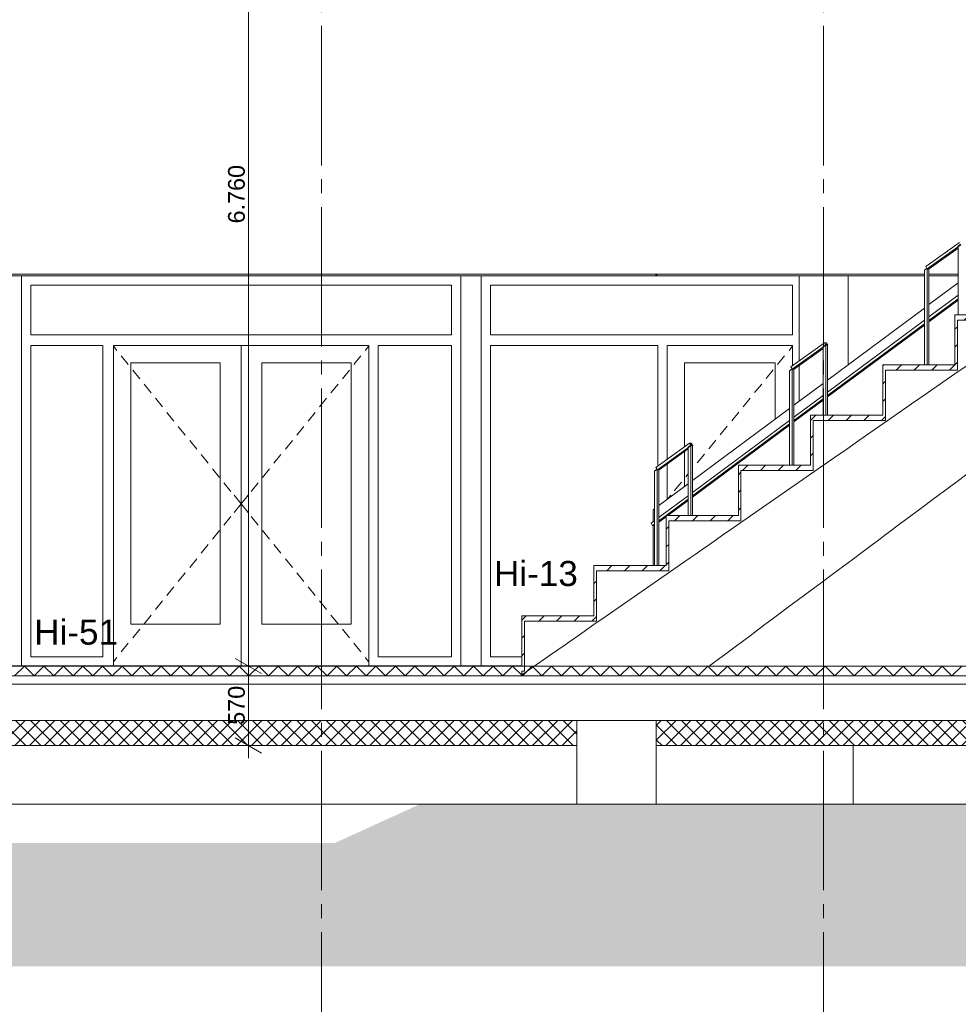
# Model space of a CAD drawing. Header units: millimetres. Extents: x 10 to 831, y -9 to 584.
# Tile 14 of 40: x 358 to 425, y 126 to 197. Entities that reach past the tile are written whole.
import ezdxf
from ezdxf.xclip import XClip

# ---------------------------------------------------------------- set-up
doc = ezdxf.new("R2010")
doc.units = ezdxf.units.MM
doc.header["$MEASUREMENT"] = 0
doc.header["$XCLIPFRAME"] = 0
doc.linetypes.add('B0204', pattern=[13, 10, -1, 1, -1])
for name, color, linetype in [('16 Fundering', 7, 'Continuous'), ('16 Fundering Laagscheidingslijnen', 7, 'Continuous'), ('21 Buitenwanden', 7, 'Continuous'), ('21 Buitenwanden 2D arcering', 7, 'Continuous'), ('22 NC Binnenwanden', 7, 'Continuous'), ('23 Vloeren', 7, 'Continuous'), ('23 Vloeren Doorsnede-arcering', 7, 'Continuous'), ('23 Vloeren Laagscheidingslijnen', 7, 'Continuous'), ('24 Trappen', 7, 'Continuous'), ('24 Trappen Doorsnede-arcering', 7, 'Continuous'), ('24 Trappen Laagscheidingslijnen', 7, 'Continuous'), ('28 Draagconstructies', 7, 'Continuous'), ('34 Balustrades', 7, 'Continuous'), ('43 Vloerafwerking', 7, 'Continuous'), ('45 Plafondafwerking', 7, 'Continuous'), ('A Stramien', 7, 'Continuous'), ('Maatvoering 1_ 50_100', 7, 'Continuous')]:
    doc.layers.add(name, color=color, linetype=linetype)
doc.styles.add('GENERATED_STYLE_1', font='txt')
pattern_1 = [(45, (595.61614, 150.2724), (-0.5303301, 0.5303301), []), (135, (595.61614, 150.2724), (0.5303301, 0.5303301), [])]
pattern_2 = [(45, (595.6161, 150.2724), (-0.636396, 0.636396), [])]

# ---------------------------------------------------------------- blocks, each defined once
blk = doc.blocks.new('*X45')
at = {"layer": '23 Vloeren Doorsnede-arcering', "color": 7, "linetype": 'Continuous', "lineweight": 0}
for p, q in [((357.616, 149.572), (358.316, 150.272)), ((358.316, 150.272), (359.016, 149.572)), ((359.016, 149.572), (359.716, 150.272)), ((359.716, 150.272), (360.416, 149.572)), ((360.416, 149.572), (361.116, 150.272)), ((361.116, 150.272), (361.816, 149.572)), ((361.816, 149.572), (362.516, 150.272)), ((362.516, 150.272), (363.216, 149.572)), ((363.216, 149.572), (363.916, 150.272)), ((363.916, 150.272), (364.616, 149.572)), ((364.616, 149.572), (365.316, 150.272)), ((365.316, 150.272), (366.016, 149.572)), ((366.016, 149.572), (366.716, 150.272)), ((366.716, 150.272), (367.416, 149.572)), ((367.416, 149.572), (368.116, 150.272)), ((368.116, 150.272), (368.816, 149.572)), ((368.816, 149.572), (369.516, 150.272)), ((369.516, 150.272), (370.216, 149.572)), ((370.216, 149.572), (370.916, 150.272)), ((370.916, 150.272), (371.616, 149.572)), ((371.616, 149.572), (372.316, 150.272)), ((372.316, 150.272), (373.016, 149.572)), ((373.016, 149.572), (373.716, 150.272)), ((373.716, 150.272), (374.416, 149.572)), ((374.416, 149.572), (375.116, 150.272)), ((375.116, 150.272), (375.816, 149.572)), ((375.816, 149.572), (376.516, 150.272)), ((376.516, 150.272), (377.216, 149.572)), ((377.216, 149.572), (377.916, 150.272)), ((377.916, 150.272), (378.616, 149.572)), ((378.616, 149.572), (379.316, 150.272)), ((379.316, 150.272), (380.016, 149.572)), ((380.016, 149.572), (380.716, 150.272)), ((380.716, 150.272), (381.416, 149.572)), ((381.416, 149.572), (382.116, 150.272)), ((382.116, 150.272), (382.816, 149.572)), ((382.816, 149.572), (383.516, 150.272)), ((383.516, 150.272), (384.216, 149.572)), ((384.216, 149.572), (384.916, 150.272)), ((384.916, 150.272), (385.616, 149.572)), ((385.616, 149.572), (386.316, 150.272)), ((386.316, 150.272), (387.016, 149.572)), ((387.016, 149.572), (387.716, 150.272)), ((387.716, 150.272), (388.416, 149.572)), ((388.416, 149.572), (389.116, 150.272)), ((389.116, 150.272), (389.816, 149.572)), ((389.816, 149.572), (390.516, 150.272)), ((390.516, 150.272), (391.216, 149.572)), ((391.216, 149.572), (391.916, 150.272)), ((391.916, 150.272), (392.616, 149.572)), ((392.616, 149.572), (393.316, 150.272)), ((393.316, 150.272), (394.016, 149.572)), ((394.016, 149.572), (394.716, 150.272)), ((394.716, 150.272), (395.416, 149.572)), ((395.416, 149.572), (396.116, 150.272)), ((396.116, 150.272), (396.816, 149.572)), ((396.816, 149.572), (397.516, 150.272)), ((397.516, 150.272), (398.216, 149.572)), ((398.216, 149.572), (398.916, 150.272)), ((398.916, 150.272), (399.616, 149.572)), ((399.616, 149.572), (400.316, 150.272)), ((400.316, 150.272), (401.016, 149.572)), ((401.016, 149.572), (401.716, 150.272)), ((401.716, 150.272), (402.416, 149.572)), ((402.416, 149.572), (403.116, 150.272)), ((403.116, 150.272), (403.816, 149.572)), ((403.816, 149.572), (404.516, 150.272)), ((404.516, 150.272), (405.216, 149.572)), ((405.216, 149.572), (405.916, 150.272)), ((405.916, 150.272), (406.616, 149.572)), ((406.616, 149.572), (407.316, 150.272)), ((407.316, 150.272), (408.016, 149.572)), ((408.016, 149.572), (408.716, 150.272)), ((408.716, 150.272), (409.416, 149.572)), ((409.416, 149.572), (410.116, 150.272)), ((410.116, 150.272), (410.816, 149.572)), ((410.816, 149.572), (411.516, 150.272)), ((411.516, 150.272), (412.216, 149.572)), ((412.216, 149.572), (412.916, 150.272)), ((412.916, 150.272), (413.616, 149.572)), ((413.616, 149.572), (414.316, 150.272)), ((414.316, 150.272), (415.016, 149.572)), ((415.016, 149.572), (415.716, 150.272)), ((415.716, 150.272), (416.416, 149.572)), ((416.416, 149.572), (417.116, 150.272)), ((417.116, 150.272), (417.816, 149.572)), ((417.816, 149.572), (418.516, 150.272)), ((418.516, 150.272), (419.216, 149.572)), ((419.216, 149.572), (419.916, 150.272)), ((419.916, 150.272), (420.616, 149.572)), ((420.616, 149.572), (421.316, 150.272)), ((421.316, 150.272), (422.016, 149.572)), ((422.016, 149.572), (422.716, 150.272)), ((422.716, 150.272), (423.416, 149.572)), ((423.416, 149.572), (424.116, 150.272)), ((424.116, 150.272), (424.816, 149.572)), ((424.816, 149.572), (425.516, 150.272))]:
    blk.add_line(p, q, dxfattribs=at)
blk = doc.blocks.new('Drawing_3_1', base_point=(595.616, 150.272))
at = {"layer": '21 Buitenwanden 2D arcering', "linetype": 'Continuous', "lineweight": 0, "true_color": 0x000000}
blk.add_hatch(color=18, dxfattribs=at).paths.add_polyline_path([(70.171, 128.737), (625.294, 128.737), (625.294, 149.572), (592.516, 149.572), (592.516, 140.34), (576.426, 140.345), (568.212, 137.517), (491.739, 137.539), (484.029, 140.372), (386.636, 140.34), (380.568, 137.572), (108.627, 137.572), (101.66, 140.34), (88.756, 140.34), (88.756, 149.272), (70.171, 149.272)])
at = {"layer": '23 Vloeren Doorsnede-arcering', "linetype": 'Continuous', "lineweight": 0, "true_color": 0x000000}
h = blk.add_hatch(dxfattribs=at)
h.set_pattern_fill('415_Isolatie_ruit_0001', color=18, style=0, pattern_type=2)
h.set_pattern_definition(pattern_1)
h.paths.add_polyline_path([(94.756, 146.372), (94.756, 144.572), (397.928, 144.572), (397.928, 146.372)])
h = blk.add_hatch(dxfattribs=at)
h.set_pattern_fill('415_Isolatie_ruit_0001', color=18, style=0, pattern_type=2)
h.set_pattern_definition(pattern_1)
h.paths.add_polyline_path([(403.622, 146.372), (403.622, 144.572), (432.132, 144.572), (432.132, 146.372)])
at = {"layer": '24 Trappen Doorsnede-arcering', "linetype": 'Continuous', "lineweight": 0, "true_color": 0x000000}
h = blk.add_hatch(dxfattribs=at)
h.set_pattern_fill('310_Naaldhout__01__0001', color=18, style=0, pattern_type=2)
h.set_pattern_definition(pattern_2)
h.paths.add_polyline_path([(425.033, 175.092), (430.396, 175.092), (430.396, 175.472), (425.033, 175.472)])
h = blk.add_hatch(dxfattribs=at)
h.set_pattern_fill('310_Naaldhout__01__0001', color=18, style=0, pattern_type=2)
h.set_pattern_definition(pattern_2)
h.paths.add_polyline_path([(425.033, 175.092), (425.033, 171.872), (425.22, 171.872), (425.22, 175.092)])
h = blk.add_hatch(dxfattribs=at)
h.set_pattern_fill('310_Naaldhout__01__0001', color=18, style=0, pattern_type=2)
h.set_pattern_definition(pattern_2)
h.paths.add_polyline_path([(419.857, 171.492), (425.22, 171.492), (425.22, 171.872), (419.857, 171.872)])
h = blk.add_hatch(dxfattribs=at)
h.set_pattern_fill('310_Naaldhout__01__0001', color=18, style=0, pattern_type=2)
h.set_pattern_definition(pattern_2)
h.paths.add_polyline_path([(419.857, 171.492), (419.857, 168.272), (420.043, 168.272), (420.043, 171.492)])
h = blk.add_hatch(dxfattribs=at)
h.set_pattern_fill('310_Naaldhout__01__0001', color=18, style=0, pattern_type=2)
h.set_pattern_definition(pattern_2)
h.paths.add_polyline_path([(414.681, 167.892), (420.043, 167.892), (420.043, 168.272), (414.681, 168.272)])
h = blk.add_hatch(dxfattribs=at)
h.set_pattern_fill('310_Naaldhout__01__0001', color=18, style=0, pattern_type=2)
h.set_pattern_definition(pattern_2)
h.paths.add_polyline_path([(414.681, 167.892), (414.681, 164.672), (414.867, 164.672), (414.867, 167.892)])
h = blk.add_hatch(dxfattribs=at)
h.set_pattern_fill('310_Naaldhout__01__0001', color=18, style=0, pattern_type=2)
h.set_pattern_definition(pattern_2)
h.paths.add_polyline_path([(409.504, 164.292), (414.867, 164.292), (414.867, 164.672), (409.504, 164.672)])
h = blk.add_hatch(dxfattribs=at)
h.set_pattern_fill('310_Naaldhout__01__0001', color=18, style=0, pattern_type=2)
h.set_pattern_definition(pattern_2)
h.paths.add_polyline_path([(409.504, 164.292), (409.504, 161.072), (409.691, 161.072), (409.691, 164.292)])
h = blk.add_hatch(dxfattribs=at)
h.set_pattern_fill('310_Naaldhout__01__0001', color=18, style=0, pattern_type=2)
h.set_pattern_definition(pattern_2)
h.paths.add_polyline_path([(404.328, 160.692), (409.691, 160.692), (409.691, 161.072), (404.328, 161.072)])
h = blk.add_hatch(dxfattribs=at)
h.set_pattern_fill('310_Naaldhout__01__0001', color=18, style=0, pattern_type=2)
h.set_pattern_definition(pattern_2)
h.paths.add_polyline_path([(404.328, 160.692), (404.328, 157.472), (404.514, 157.472), (404.514, 160.692)])
h = blk.add_hatch(dxfattribs=at)
h.set_pattern_fill('310_Naaldhout__01__0001', color=18, style=0, pattern_type=2)
h.set_pattern_definition(pattern_2)
h.paths.add_polyline_path([(399.151, 157.092), (404.514, 157.092), (404.514, 157.472), (399.151, 157.472)])
h = blk.add_hatch(dxfattribs=at)
h.set_pattern_fill('310_Naaldhout__01__0001', color=18, style=0, pattern_type=2)
h.set_pattern_definition(pattern_2)
h.paths.add_polyline_path([(399.151, 157.092), (399.151, 153.872), (399.338, 153.872), (399.338, 157.092)])
h = blk.add_hatch(dxfattribs=at)
h.set_pattern_fill('310_Naaldhout__01__0001', color=18, style=0, pattern_type=2)
h.set_pattern_definition(pattern_2)
h.paths.add_polyline_path([(393.975, 153.492), (399.338, 153.492), (399.338, 153.872), (393.975, 153.872)])
h = blk.add_hatch(dxfattribs=at)
h.set_pattern_fill('310_Naaldhout__01__0001', color=18, style=0, pattern_type=2)
h.set_pattern_definition(pattern_2)
h.paths.add_polyline_path([(393.975, 153.492), (393.975, 150.272), (394.161, 150.272), (394.161, 153.492)])
at = {"layer": '16 Fundering', "color": 2, "linetype": 'Continuous', "lineweight": 0}
for p, q in [((397.928, 144.572), (397.928, 140.372)), ((403.622, 144.572), (403.622, 140.372)), ((403.622, 140.372), (397.928, 140.372))]:
    blk.add_line(p, q, dxfattribs=at)
at = {"layer": '16 Fundering', "color": 1, "linetype": 'Continuous', "lineweight": 0}
for p, q in [((417.726, 140.372), (417.726, 144.572)), ((94.756, 140.372), (397.928, 140.372)), ((403.622, 140.372), (417.726, 140.372)), ((417.726, 140.372), (432.132, 140.372))]:
    blk.add_line(p, q, dxfattribs=at)
at = {"layer": '16 Fundering Laagscheidingslijnen', "color": 2, "linetype": 'Continuous', "lineweight": 0}
for p, q in [((397.928, 146.372), (397.928, 144.572)), ((403.622, 146.372), (403.622, 144.572))]:
    blk.add_line(p, q, dxfattribs=at)
at = {"layer": '22 NC Binnenwanden', "color": 2, "linetype": 'Continuous', "lineweight": 0}
for p, q in [((422.839, 178.372), (345.866, 178.372)), ((389.616, 178.272), (389.616, 150.292)), ((425.254, 178.372), (423.162, 178.372)), ((425.254, 177.752), (423.162, 176.194)), ((422.839, 175.953), (415.901, 170.786)), ((415.579, 170.545), (413.487, 168.987)), ((413.164, 168.747), (406.225, 163.578)), ((405.902, 163.338), (403.811, 161.78)), ((403.488, 161.54), (403.4, 161.474)), ((403.4, 160.625), (403.4, 161.474)), ((403.4, 157.472), (403.4, 160.346))]:
    blk.add_line(p, q, dxfattribs=at)
at = {"layer": '22 NC Binnenwanden', "color": 1, "linetype": 'Continuous', "lineweight": 0}
for p, q in [((358.098, 177.602), (358.098, 178.272)), ((389.598, 178.272), (389.598, 177.602)), ((391.064, 178.272), (391.064, 177.602)), ((358.098, 150.292), (358.098, 177.602)), ((358.768, 177.602), (358.768, 174.022)), ((388.928, 177.602), (358.768, 177.602)), ((388.928, 174.022), (388.928, 177.602)), ((389.598, 177.602), (389.598, 150.292)), ((391.064, 177.602), (391.064, 150.292)), ((391.734, 174.022), (391.734, 177.602)), ((391.734, 177.602), (413.394, 177.602)), ((413.394, 177.602), (413.394, 174.022)), ((358.768, 174.022), (388.928, 174.022)), ((413.394, 174.022), (391.734, 174.022)), ((358.768, 173.272), (358.768, 150.942)), ((363.943, 173.272), (358.768, 173.272)), ((363.943, 150.942), (363.943, 173.272)), ((364.693, 173.272), (364.693, 150.292)), ((383.003, 173.272), (364.693, 173.272)), ((364.693, 173.213), (364.946, 172.9)), ((373.848, 173.272), (373.848, 150.292)), ((383.003, 173.213), (382.75, 172.9)), ((383.003, 150.292), (383.003, 173.272)), ((383.673, 173.272), (383.673, 150.942)), ((388.928, 173.272), (383.673, 173.272)), ((388.928, 150.942), (388.928, 173.272)), ((391.734, 150.942), (391.734, 173.272)), ((391.734, 173.272), (403.724, 173.272)), ((403.724, 173.272), (403.724, 164.619)), ((404.394, 165.099), (404.394, 173.272)), ((404.394, 173.272), (413.394, 173.272)), ((413.394, 173.216), (413.138, 172.903)), ((413.394, 173.272), (413.394, 171.822)), ((365.261, 172.512), (365.764, 171.89)), ((382.436, 172.512), (381.932, 171.89)), ((412.822, 172.516), (412.316, 171.896)), ((365.943, 153.272), (365.943, 172.022)), ((365.943, 172.022), (372.348, 172.022)), ((372.348, 172.022), (372.348, 153.272)), ((375.348, 172.022), (375.348, 153.272)), ((381.753, 172.022), (375.348, 172.022)), ((381.753, 153.272), (381.753, 172.022)), ((405.644, 172.022), (405.644, 165.994)), ((412.144, 172.022), (405.644, 172.022)), ((412.144, 167.987), (412.144, 172.022)), ((366.079, 171.501), (366.582, 170.879)), ((381.618, 171.501), (381.115, 170.879)), ((411.999, 171.509), (411.493, 170.89)), ((366.896, 170.49), (367.399, 169.868)), ((380.8, 170.49), (380.297, 169.868)), ((411.177, 170.502), (410.67, 169.883)), ((367.714, 169.48), (368.217, 168.858)), ((379.983, 169.48), (379.479, 168.858)), ((410.354, 169.496), (409.848, 168.876)), ((368.532, 168.469), (369.035, 167.847)), ((379.165, 168.469), (378.662, 167.847)), ((409.531, 168.489), (409.025, 167.87)), ((369.349, 167.458), (369.852, 166.836)), ((378.347, 167.458), (377.844, 166.836)), ((408.709, 167.483), (408.203, 166.863)), ((370.167, 166.448), (370.67, 165.826)), ((377.53, 166.448), (377.027, 165.826)), ((407.886, 166.476), (407.38, 165.857)), ((370.985, 165.437), (371.488, 164.815)), ((376.712, 165.437), (376.209, 164.815)), ((405.644, 165.658), (405.644, 163.146)), ((407.064, 165.469), (406.557, 164.85)), ((404.394, 162.215), (404.394, 164.763)), ((371.802, 164.426), (372.305, 163.804)), ((375.894, 164.426), (375.391, 163.804)), ((405.902, 164.048), (405.735, 163.843)), ((406.241, 164.463), (406.225, 164.443)), ((372.62, 163.416), (373.123, 162.794)), ((375.077, 163.416), (374.574, 162.794)), ((405.418, 163.456), (404.912, 162.837)), ((373.345, 162.519), (373.848, 161.897)), ((374.351, 162.519), (373.848, 161.897)), ((404.651, 162.517), (404.419, 162.233)), ((373.345, 161.275), (373.848, 161.897)), ((374.351, 161.275), (373.848, 161.897)), ((372.62, 160.379), (373.123, 161.001)), ((375.077, 160.379), (374.574, 161.001)), ((371.802, 159.368), (372.305, 159.99)), ((375.894, 159.368), (375.391, 159.99)), ((370.985, 158.358), (371.488, 158.98)), ((376.712, 158.358), (376.209, 158.98)), ((370.167, 157.347), (370.67, 157.969)), ((377.53, 157.347), (377.027, 157.969)), ((369.349, 156.336), (369.852, 156.958)), ((378.347, 156.336), (377.844, 156.958)), ((368.532, 155.326), (369.035, 155.948)), ((379.165, 155.326), (378.662, 155.948)), ((367.714, 154.315), (368.217, 154.937)), ((379.983, 154.315), (379.479, 154.937)), ((372.348, 153.272), (365.943, 153.272)), ((366.896, 153.304), (367.399, 153.926)), ((375.348, 153.272), (381.753, 153.272)), ((380.8, 153.304), (380.297, 153.926)), ((366.079, 152.294), (366.582, 152.916)), ((381.618, 152.294), (381.115, 152.916)), ((365.261, 151.283), (365.764, 151.905)), ((382.436, 151.283), (381.932, 151.905)), ((358.768, 150.942), (363.943, 150.942)), ((364.693, 150.581), (364.946, 150.894)), ((383.003, 150.581), (382.75, 150.894)), ((383.673, 150.942), (388.928, 150.942)), ((393.975, 150.942), (391.734, 150.942))]:
    blk.add_line(p, q, dxfattribs=at)
at = {"layer": '23 Vloeren', "color": 2, "linetype": 'Continuous', "lineweight": 0}
for p, q in [((433.47, 150.272), (394.161, 150.272)), ((397.928, 144.572), (94.756, 144.572)), ((432.132, 144.572), (403.622, 144.572))]:
    blk.add_line(p, q, dxfattribs=at)
at = {"layer": '23 Vloeren Laagscheidingslijnen', "color": 2, "linetype": 'Continuous', "lineweight": 0}
blk.add_line((589.616, 148.972), (91.616, 148.972), dxfattribs=at)
at = {"layer": '23 Vloeren Laagscheidingslijnen', "color": 2, "linetype": 'Continuous', "lineweight": 0, "flags": 128}
for points in [[(394.161, 150.272), (393.975, 150.272), (345.866, 150.272)], [(589.616, 149.572), (513.883, 149.572), (513.758, 149.572), (513.008, 149.572), (512.883, 149.572), (469.705, 149.572), (469.576, 149.572), (468.799, 149.572), (468.67, 149.572), (257.599, 149.572), (257.474, 149.572), (256.724, 149.572), (256.599, 149.572), (239.599, 149.572), (239.474, 149.572), (238.724, 149.572), (238.599, 149.572), (210.224, 149.572), (210.099, 149.572), (209.349, 149.572), (209.224, 149.572), (91.616, 149.572)], [(589.616, 146.372), (585.516, 146.372), (472.034, 146.372), (466.34, 146.372), (456.314, 146.372), (450.62, 146.372), (437.826, 146.372), (432.132, 146.372), (403.622, 146.372), (397.928, 146.372), (94.756, 146.372), (91.616, 146.372)]]:
    blk.add_lwpolyline(points, dxfattribs=at)
at = {"layer": '24 Trappen', "color": 2, "linetype": 'Continuous', "lineweight": 0}
for p, q in [((425.033, 175.472), (425.033, 175.092)), ((430.21, 175.472), (425.033, 175.472)), ((425.033, 175.092), (425.033, 171.872)), ((425.22, 175.092), (425.22, 171.872)), ((425.221, 175.092), (425.22, 175.092)), ((425.221, 175.092), (425.221, 171.492)), ((419.857, 171.872), (419.857, 171.492)), ((425.033, 171.872), (419.857, 171.872)), ((425.22, 171.872), (425.22, 171.492)), ((419.857, 171.492), (419.857, 168.272)), ((420.043, 171.492), (420.043, 168.272)), ((420.044, 171.492), (420.043, 171.492)), ((420.044, 171.492), (420.044, 167.892)), ((425.221, 171.492), (425.22, 171.492)), ((414.681, 168.272), (414.681, 167.892)), ((419.857, 168.272), (414.681, 168.272)), ((420.043, 168.272), (420.043, 167.892)), ((414.681, 167.892), (414.681, 164.672)), ((414.867, 167.892), (414.867, 164.672)), ((414.868, 167.892), (414.867, 167.892)), ((414.868, 167.892), (414.868, 164.292)), ((420.044, 167.892), (420.043, 167.892)), ((409.504, 164.672), (409.504, 164.292)), ((414.681, 164.672), (409.504, 164.672)), ((414.867, 164.672), (414.867, 164.292)), ((409.504, 164.292), (409.504, 161.072)), ((409.691, 164.292), (409.691, 161.072)), ((409.692, 164.292), (409.691, 164.292)), ((409.692, 164.292), (409.692, 160.692)), ((414.868, 164.292), (414.867, 164.292)), ((404.328, 161.072), (404.328, 160.692)), ((409.504, 161.072), (404.328, 161.072)), ((409.691, 161.072), (409.691, 160.692)), ((404.328, 160.692), (404.328, 157.472)), ((404.514, 160.692), (404.514, 157.472)), ((404.515, 160.692), (404.514, 160.692)), ((404.515, 160.692), (404.515, 157.092)), ((409.692, 160.692), (409.691, 160.692)), ((399.151, 157.472), (399.151, 157.092)), ((404.328, 157.472), (399.151, 157.472)), ((399.151, 157.092), (399.151, 153.872)), ((399.338, 157.092), (399.338, 153.872)), ((399.339, 157.092), (399.338, 157.092)), ((399.339, 157.092), (399.339, 153.492)), ((404.514, 157.472), (404.514, 157.092)), ((404.515, 157.092), (404.514, 157.092)), ((393.975, 153.872), (393.975, 153.492)), ((399.151, 153.872), (393.975, 153.872)), ((393.975, 153.492), (393.975, 150.292)), ((394.161, 153.492), (394.161, 150.272)), ((394.162, 153.492), (394.161, 153.492)), ((394.162, 153.492), (394.162, 149.892)), ((399.338, 153.872), (399.338, 153.492)), ((399.339, 153.492), (399.338, 153.492)), ((393.975, 149.892), (393.975, 149.639)), ((394.162, 149.892), (393.975, 149.892))]:
    blk.add_line(p, q, dxfattribs=at)
at = {"layer": '24 Trappen', "color": 9, "linetype": 'Continuous', "lineweight": 0}
for p, q in [((425.22, 171.872), (425.221, 171.872)), ((420.043, 168.272), (420.043, 168.272)), ((420.043, 168.272), (420.044, 168.272)), ((414.867, 164.672), (414.868, 164.672)), ((425.089, 163.439), (425.893, 164.039)), ((424.284, 162.839), (425.089, 163.439)), ((423.479, 162.239), (424.284, 162.839)), ((422.674, 161.639), (423.479, 162.239)), ((409.691, 161.072), (409.692, 161.072)), ((421.064, 160.439), (421.869, 161.039)), ((421.869, 161.039), (422.674, 161.639)), ((420.259, 159.839), (421.064, 160.439)), ((419.454, 159.239), (420.098, 159.719)), ((420.098, 159.719), (420.259, 159.839)), ((418.649, 158.639), (419.132, 158.999)), ((419.132, 158.999), (419.454, 159.239)), ((417.844, 158.039), (418.166, 158.279)), ((418.166, 158.279), (418.649, 158.639)), ((417.039, 157.439), (417.2, 157.559)), ((417.2, 157.559), (417.844, 158.039)), ((404.514, 157.472), (404.514, 157.472)), ((404.514, 157.472), (404.515, 157.472)), ((415.429, 156.239), (416.234, 156.839)), ((416.234, 156.839), (417.039, 157.439)), ((414.624, 155.639), (415.429, 156.239)), ((413.819, 155.039), (414.624, 155.639)), ((413.014, 154.439), (413.819, 155.039)), ((412.21, 153.839), (413.014, 154.439)), ((399.338, 153.872), (399.339, 153.872)), ((411.405, 153.239), (412.21, 153.839)), ((410.439, 152.519), (410.6, 152.639)), ((410.6, 152.639), (411.405, 153.239)), ((409.473, 151.799), (409.795, 152.039)), ((409.795, 152.039), (410.439, 152.519)), ((408.507, 151.079), (408.99, 151.439)), ((408.99, 151.439), (409.473, 151.799)), ((407.541, 150.359), (408.185, 150.839)), ((408.185, 150.839), (408.507, 151.079)), ((407.425, 150.272), (407.541, 150.359))]:
    blk.add_line(p, q, dxfattribs=at)
at = {"layer": '24 Trappen', "color": 2, "linetype": 'Continuous', "lineweight": 0, "flags": 128}
blk.add_lwpolyline([(425.896, 171.839), (425.033, 171.239), (424.171, 170.639), (423.998, 170.519), (423.308, 170.039), (422.963, 169.799), (422.445, 169.439), (421.928, 169.079), (421.582, 168.839), (420.892, 168.359), (420.72, 168.239), (419.857, 167.639), (418.994, 167.039), (418.132, 166.439), (417.269, 165.839), (416.406, 165.239), (415.543, 164.639), (414.681, 164.039), (413.818, 163.439), (412.955, 162.839), (412.092, 162.239), (411.23, 161.639), (410.367, 161.039), (409.504, 160.439), (408.642, 159.839), (408.469, 159.719), (407.779, 159.239), (407.434, 158.999), (406.916, 158.639), (406.398, 158.279), (406.053, 158.039), (405.363, 157.559), (405.191, 157.439), (404.328, 156.839), (403.465, 156.239), (402.602, 155.639), (401.74, 155.039), (400.877, 154.439), (400.014, 153.839), (399.151, 153.239), (398.289, 152.639), (398.116, 152.519), (397.426, 152.039), (397.081, 151.799), (396.563, 151.439), (396.046, 151.079), (395.701, 150.839), (395.01, 150.359), (394.838, 150.239), (393.975, 149.639)], dxfattribs=at)
at = {"layer": '24 Trappen Laagscheidingslijnen', "color": 2, "linetype": 'Continuous', "lineweight": 0}
for p, q in [((430.396, 175.092), (425.221, 175.092)), ((425.22, 171.492), (420.044, 171.492)), ((420.043, 167.892), (414.868, 167.892)), ((414.867, 164.292), (409.692, 164.292)), ((409.691, 160.692), (404.515, 160.692)), ((404.514, 157.092), (399.339, 157.092)), ((399.338, 153.492), (394.162, 153.492)), ((393.975, 150.292), (393.975, 150.272))]:
    blk.add_line(p, q, dxfattribs=at)
at = {"layer": '28 Draagconstructies', "color": 1, "linetype": 'Continuous', "lineweight": 0}
for p, q in [((413.866, 172.16), (413.866, 178.272)), ((417.366, 171.877), (417.366, 178.272)), ((413.866, 169.27), (413.866, 171.824))]:
    blk.add_line(p, q, dxfattribs=at)
at = {"layer": '34 Balustrades', "color": 9, "linetype": 'Continuous', "lineweight": 0}
for p, q in [((422.936, 178.933), (425.35, 180.661)), ((423.046, 178.769), (425.46, 180.497)), ((423.175, 178.769), (425.254, 180.257)), ((425.441, 180.526), (425.254, 180.392)), ((425.254, 180.349), (425.254, 180.392)), ((425.254, 175.472), (425.254, 180.349)), ((423.026, 178.798), (422.839, 178.664)), ((422.936, 178.933), (423.026, 178.798)), ((423.033, 178.802), (423.026, 178.798)), ((423.026, 178.798), (423.033, 178.788)), ((423.033, 171.872), (423.033, 178.802)), ((423.033, 178.788), (423.046, 178.769)), ((423.046, 178.769), (423.175, 178.769)), ((423.162, 171.872), (423.162, 178.769)), ((422.839, 171.872), (422.839, 178.664)), ((423.162, 175.31), (425.254, 176.864)), ((423.162, 175.063), (425.254, 176.617)), ((423.162, 174.97), (425.254, 176.525)), ((415.901, 169.915), (422.839, 175.07)), ((415.901, 169.668), (422.839, 174.824)), ((415.901, 169.575), (422.839, 174.731)), ((413.261, 171.727), (415.675, 173.455)), ((413.371, 171.562), (415.785, 173.291)), ((413.5, 171.562), (415.579, 173.05)), ((415.766, 173.32), (415.579, 173.186)), ((415.579, 173.143), (415.579, 173.186)), ((415.579, 168.272), (415.579, 173.143)), ((415.675, 173.455), (415.785, 173.291)), ((415.805, 173.455), (415.675, 173.455)), ((415.772, 173.324), (415.766, 173.32)), ((415.901, 173.324), (415.772, 173.324)), ((415.772, 168.272), (415.772, 173.324)), ((415.785, 173.291), (415.915, 173.291)), ((415.892, 173.324), (415.805, 173.455)), ((415.901, 173.311), (415.901, 173.324)), ((415.915, 173.291), (415.901, 173.311)), ((415.901, 173.281), (415.915, 173.291)), ((415.901, 168.272), (415.901, 173.281)), ((413.261, 171.727), (413.351, 171.591)), ((413.351, 171.591), (413.164, 171.458)), ((413.164, 164.672), (413.164, 171.458)), ((413.358, 171.596), (413.351, 171.591)), ((413.351, 171.591), (413.358, 171.582)), ((413.358, 164.672), (413.358, 171.596)), ((413.358, 171.582), (413.371, 171.562)), ((413.371, 171.562), (413.5, 171.562)), ((413.487, 164.672), (413.487, 171.562)), ((413.487, 168.121), (415.579, 169.675)), ((413.487, 167.874), (415.579, 169.428)), ((413.487, 167.781), (415.579, 169.336)), ((406.225, 162.724), (413.164, 167.881)), ((406.225, 162.478), (413.164, 167.635)), ((406.225, 162.385), (413.164, 167.542)), ((403.585, 164.519), (405.999, 166.248)), ((403.694, 164.355), (406.109, 166.083)), ((406.089, 166.112), (405.902, 165.978)), ((405.999, 166.248), (406.109, 166.083)), ((406.128, 166.248), (405.999, 166.248)), ((406.095, 166.117), (406.089, 166.112)), ((406.225, 166.117), (406.095, 166.117)), ((406.095, 161.072), (406.095, 166.117)), ((406.109, 166.083), (406.238, 166.083)), ((406.216, 166.117), (406.128, 166.248)), ((406.225, 166.103), (406.225, 166.117)), ((406.238, 166.083), (406.225, 166.103)), ((406.225, 166.074), (406.238, 166.083)), ((406.225, 161.072), (406.225, 166.074)), ((403.824, 164.355), (405.902, 165.843)), ((405.902, 165.935), (405.902, 165.978)), ((405.902, 161.072), (405.902, 165.935)), ((403.675, 164.384), (403.488, 164.25)), ((403.488, 157.472), (403.488, 164.25)), ((403.585, 164.519), (403.675, 164.384)), ((403.681, 164.388), (403.675, 164.384)), ((403.675, 164.384), (403.681, 164.375)), ((403.681, 157.472), (403.681, 164.388)), ((403.681, 164.375), (403.694, 164.355)), ((403.694, 164.355), (403.824, 164.355)), ((403.811, 157.472), (403.811, 164.355)), ((404.028, 161.092), (405.902, 162.485)), ((404.328, 161.068), (405.902, 162.238)), ((404.458, 161.072), (405.902, 162.145)), ((404.028, 161.092), (403.811, 160.93)), ((404.142, 160.93), (404.328, 161.068)), ((403.488, 160.691), (403.242, 160.508)), ((403.356, 160.346), (403.242, 160.508)), ((403.488, 160.444), (403.356, 160.346)), ((403.48, 160.346), (403.356, 160.346)), ((403.488, 160.352), (403.48, 160.346)), ((404.266, 160.93), (403.811, 160.591)), ((404.142, 160.93), (403.811, 160.684)), ((404.266, 160.93), (404.328, 160.976))]:
    blk.add_line(p, q, dxfattribs=at)
at = {"layer": '43 Vloerafwerking', "color": 2, "linetype": 'Continuous', "lineweight": 0}
blk.add_line((393.975, 150.292), (345.866, 150.292), dxfattribs=at)
at = {"layer": '45 Plafondafwerking', "color": 9, "linetype": 'Continuous', "lineweight": 0}
for p, q in [((345.866, 178.272), (403.578, 178.272)), ((403.578, 178.272), (403.578, 178.372)), ((403.659, 178.272), (403.578, 178.272)), ((403.659, 178.372), (403.659, 178.272)), ((422.839, 178.272), (403.659, 178.272)), ((425.254, 178.272), (423.162, 178.272))]:
    blk.add_line(p, q, dxfattribs=at)
at = {"layer": 'A Stramien', "color": 9, "linetype": 'B0204', "lineweight": 0}
for p, q in [((379.616, 248.186), (379.616, 123.272)), ((415.616, 248.186), (415.616, 123.272))]:
    blk.add_line(p, q, dxfattribs=at)
at = {"layer": 'Maatvoering 1_ 50_100', "color": 1, "linetype": 'Continuous', "lineweight": 0}
for p, q in [((374.371, 150.272), (374.371, 217.872)), ((373.433, 150.814), (375.308, 149.731)), ((375.777, 150.272), (372.964, 150.272)), ((374.371, 144.572), (374.371, 150.272)), ((373.433, 145.114), (375.308, 144.031)), ((375.777, 144.572), (372.964, 144.572)), ((374.371, 143.655), (374.371, 144.572))]:
    blk.add_line(p, q, dxfattribs=at)
at = {"layer": '21 Buitenwanden', "color": 4, "linetype": 'Continuous', "lineweight": 0}
blk.add_blockref('*X45', (0, 0), dxfattribs=at)
at = {"layer": 'Maatvoering 1_ 50_100', "color": 2, "linetype": 'Continuous', "lineweight": 0, "char_height": 1.2, "attachment_point": 7, "rotation": 90, "style": 'GENERATED_STYLE_1'}
for s, insert, width in [('\\A1;{\\pql;\\fArial|b0|i0|c0|p38;6.760}', (374.131, 182.021), 4.10332), ('\\A1;{\\pql;\\fArial|b0|i0|c0|p38;570}', (374.131, 146.056), 2.7319)]:
    blk.add_mtext(s, dxfattribs=dict(at, insert=insert, width=width))
at = {"layer": 'Maatvoering 1_ 50_100', "color": 2, "linetype": 'Continuous', "lineweight": 0, "char_height": 1.8, "attachment_point": 7, "style": 'GENERATED_STYLE_1'}
for s, insert in [('\\A1;{\\pql;\\fArial|b0|i0|c0|p38;Hi-13}', (391.984, 155.984)), ('\\A1;{\\pql;\\fArial|b0|i0|c0|p38;Hi-51}', (359.018, 151.78))]:
    blk.add_mtext(s, dxfattribs=dict(at, insert=insert))

msp = doc.modelspace()

# ---------------------------------------------------------------- block references
at = {"color": 4, "linetype": 'Continuous', "lineweight": 0}
ref = msp.add_blockref('Drawing_3_1', (595.616, 150.272), dxfattribs=at)
XClip(ref).set_block_clipping_path([(26.0348194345, 103.2723733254), (625.2939247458, 268.0757871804)])

doc.saveas('drawing.dxf')
